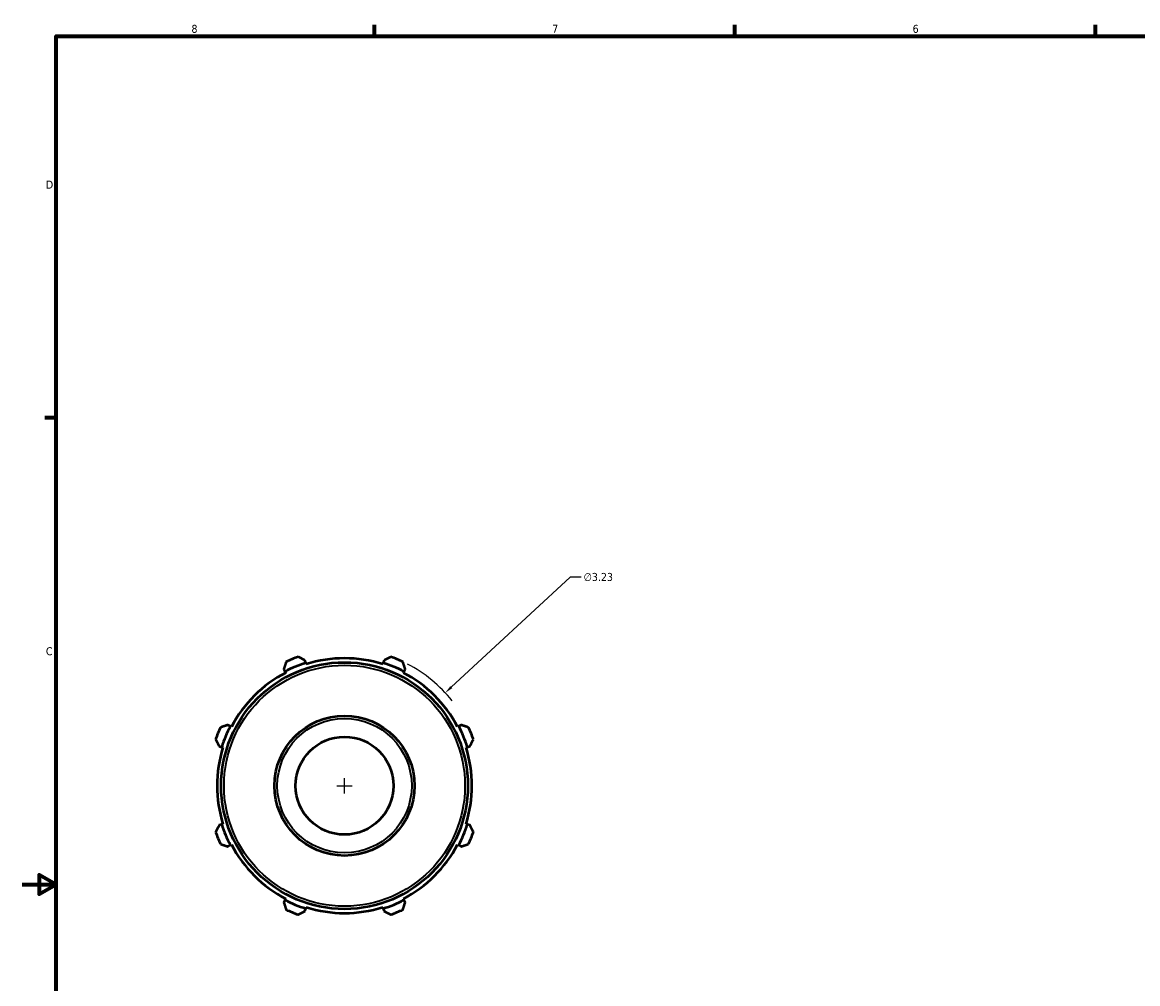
# Model space of a CAD drawing. Header units: inches. Extents: x -2.3 to 37.9, y -5.2 to 26.2.
# Tile 2 of 6: x 0.1 to 13.2, y 9.8 to 21.2. Entities that reach past the tile are written whole.
import ezdxf

# ---------------------------------------------------------------- set-up
doc = ezdxf.new("R2010")
doc.units = ezdxf.units.IN
doc.header["$MEASUREMENT"] = 0
for name, color, linetype, lineweight in [('Border (ANSI)', 7, 'Continuous', 70), ('Dimension (ANSI)', 7, 'Continuous', 25), ('Visible (ANSI)', 7, 'Continuous', 50), ('Visible Narrow (ANSI)', 7, 'Continuous', 35)]:
    doc.layers.add(name, color=color, linetype=linetype, lineweight=lineweight)
doc.styles.add('Note Text (ANSI)', font='tahoma.ttf')
doc.dimstyles.new('Default (ANSI)', dxfattribs={"dimtxt": 0.094488, "dimasz": 0.098425, "dimexe": 0.125, "dimexo": 0.0625, "dimgap": 0.031496, "dimtad": 0, "dimtih": 1, "dimtoh": 1, "dimrnd": 1e-08, "dimzin": 4, "dimdsep": 46, "dimtxsty": 'Note Text (ANSI)', "dimcen": 0.09, "dimdle": 0.393701, "dimclrd": 256, "dimclre": 256, "dimclrt": 5, "dimadec": 0, "dimazin": 1, "dimtfac": 1, "dimtofl": 0, "dimtmove": 0, "dimatfit": 3, "dimfxl": 1, "dimtolj": 1, "dimtzin": 4, "dimlwd": -1, "dimlwe": -1, "dimarcsym": 0})

# ---------------------------------------------------------------- blocks, each defined once
blk = doc.blocks.new('Borders Default Border')
at = {"layer": 'Border (ANSI)'}
for p, q in [((4.25, 21), (4.25, 21.134)), ((8.5, 21), (8.5, 21.134)), ((12.75, 21), (12.75, 21.134)), ((0.5, 16.5), (0.366, 16.5))]:
    blk.add_line(p, q, dxfattribs=at)
at = {"layer": 'Border (ANSI)', "flags": 128}
for points in [[(0.5, 1), (0.5, 21), (33.5, 21), (33.5, 1), (0.5, 1)], [(0.1, 11), (0.5, 11), (0.3, 11.115), (0.3, 10.885), (0.5, 11)]]:
    blk.add_lwpolyline(points, dxfattribs=at)
at = {"layer": 'Border (ANSI)', "color": 5, "true_color": 0x0000ff, "char_height": 0.0945, "attachment_point": 7, "style": 'Note Text (ANSI)'}
for s, insert in [('8', (2.094, 21.038)), ('7', (6.346, 21.04)), ('6', (10.595, 21.038)), ('D', (0.378, 19.203)), ('C', (0.378, 13.701))]:
    blk.add_mtext(s, dxfattribs=dict(at, insert=insert))
blk = doc.blocks.new('*D9')
at = {"layer": 'Defpoints', "color": 0, "transparency": 16777216}
for p in [(5.085, 13.26), (2.712, 11.069)]:
    blk.add_point(p, dxfattribs=at)
at = {"layer": 'Dimension (ANSI)', "transparency": 16777216}
for p, q in [((6.56, 14.622), (5.157, 13.327)), ((6.686, 14.622), (6.56, 14.622)), ((3.898, 12.075), (3.898, 12.255)), ((3.808, 12.165), (3.988, 12.165))]:
    blk.add_line(p, q, dxfattribs=at)
blk.add_arc((3.898, 12.165), 1.615, 38.2865, 62.5747, dxfattribs=at)
blk.add_solid([(5.146, 13.339), (5.168, 13.315), (5.085, 13.26)], dxfattribs=at)
at = {"layer": 'Dimension (ANSI)', "color": 5, "transparency": 16777216, "insert": (6.717, 14.673), "char_height": 0.0945, "attachment_point": 1, "style": 'Note Text (ANSI)'}
blk.add_mtext('\\A1;∅3.23', dxfattribs=at)

msp = doc.modelspace()

# ---------------------------------------------------------------- linework, layer by layer
at = {"layer": 'Visible (ANSI)'}
for p, q in [((3.442, 13.612), (3.432, 13.643)), ((3.447, 13.597), (3.442, 13.612)), ((4.355, 13.612), (4.35, 13.597)), ((4.364, 13.643), (4.355, 13.612)), ((3.182, 13.54), (3.197, 13.511)), ((3.197, 13.511), (3.205, 13.497)), ((4.592, 13.497), (4.599, 13.511)), ((4.599, 13.511), (4.614, 13.54)), ((2.552, 12.866), (2.523, 12.88)), ((2.566, 12.858), (2.552, 12.866)), ((5.245, 12.866), (5.231, 12.858)), ((5.273, 12.88), (5.245, 12.866)), ((2.42, 12.631), (2.45, 12.621)), ((5.346, 12.621), (5.377, 12.631)), ((2.45, 12.621), (2.466, 12.616)), ((5.331, 12.616), (5.346, 12.621)), ((2.45, 11.708), (2.42, 11.698)), ((2.466, 11.713), (2.45, 11.708)), ((5.346, 11.708), (5.331, 11.713)), ((5.377, 11.698), (5.346, 11.708)), ((2.523, 11.449), (2.552, 11.464)), ((2.552, 11.464), (2.566, 11.471)), ((5.231, 11.471), (5.245, 11.464)), ((5.245, 11.464), (5.273, 11.449)), ((3.197, 10.818), (3.182, 10.789)), ((3.205, 10.832), (3.197, 10.818)), ((4.599, 10.818), (4.592, 10.832)), ((4.614, 10.789), (4.599, 10.818)), ((3.432, 10.686), (3.442, 10.717)), ((3.442, 10.717), (3.447, 10.732)), ((4.35, 10.732), (4.355, 10.717)), ((4.355, 10.717), (4.364, 10.686))]:
    msp.add_line(p, q, dxfattribs=at)
for radius in [1.454, 0.825, 0.577]:
    msp.add_circle((3.898, 12.165), radius, dxfattribs=at)
for radius, start, end in [(1.615, 109.792, 115.208), (1.615, 64.792, 70.208), (1.518, 107.5, 117.5), (1.502, 72.5, 107.5), (1.518, 62.5, 72.5), (1.502, 117.5, 152.5), (1.502, 27.5, 62.5), (1.615, 154.792, 160.208), (1.518, 152.5, 162.5), (1.518, 17.5, 27.5), (1.615, 19.792, 25.208), (1.502, 162.5, 197.5), (1.502, 342.5, 17.5), (1.518, 197.5, 207.5), (1.518, 332.5, 342.5), (1.615, 199.792, 205.208), (1.615, 334.792, 340.208), (1.502, 207.5, 242.5), (1.502, 297.5, 332.5), (1.518, 242.5, 252.5), (1.518, 287.5, 297.5), (1.615, 244.792, 250.208), (1.502, 252.5, 287.5), (1.615, 289.792, 295.208)]:
    msp.add_arc((3.898, 12.165), radius, start, end, dxfattribs=at)
for points, weights in [([(3.432, 13.643), (3.393, 13.663), (3.351, 13.684)], [1.00489283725, 1.00930626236, 1.01291152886]), ([(4.445, 13.684), (4.404, 13.663), (4.364, 13.643)], [1.01291152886, 1.00930626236, 1.00489283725]), ([(3.21, 13.626), (3.196, 13.582), (3.182, 13.54)], [1.01291152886, 1.00930626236, 1.00489283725]), ([(4.614, 13.54), (4.6, 13.582), (4.586, 13.626)], [1.00489283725, 1.00930626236, 1.01291152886]), ([(2.523, 12.88), (2.481, 12.867), (2.437, 12.852)], [1.00489283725, 1.00930626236, 1.01291152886]), ([(5.359, 12.852), (5.316, 12.867), (5.273, 12.88)], [1.01291152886, 1.00930626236, 1.00489283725]), ([(2.379, 12.711), (2.4, 12.67), (2.42, 12.631)], [1.01291152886, 1.00930626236, 1.00489283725]), ([(5.377, 12.631), (5.397, 12.67), (5.418, 12.711)], [1.00489283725, 1.00930626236, 1.01291152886]), ([(2.42, 11.698), (2.4, 11.659), (2.379, 11.618)], [1.00489283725, 1.00930626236, 1.01291152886]), ([(5.418, 11.618), (5.397, 11.659), (5.377, 11.698)], [1.01291152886, 1.00930626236, 1.00489283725]), ([(2.437, 11.477), (2.481, 11.462), (2.523, 11.449)], [1.01291152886, 1.00930626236, 1.00489283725]), ([(5.273, 11.449), (5.316, 11.462), (5.359, 11.477)], [1.00489283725, 1.00930626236, 1.01291152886]), ([(3.182, 10.789), (3.196, 10.747), (3.21, 10.703)], [1.00489283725, 1.00930626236, 1.01291152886]), ([(4.586, 10.703), (4.6, 10.747), (4.614, 10.789)], [1.01291152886, 1.00930626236, 1.00489283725]), ([(3.351, 10.645), (3.393, 10.666), (3.432, 10.686)], [1.01291152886, 1.00930626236, 1.00489283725]), ([(4.364, 10.686), (4.404, 10.666), (4.445, 10.645)], [1.00489283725, 1.00930626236, 1.01291152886])]:
    msp.add_rational_spline(points, weights, degree=2, dxfattribs=at)
at = {"layer": 'Visible Narrow (ANSI)'}
for radius in [1.42, 0.792]:
    msp.add_circle((3.898, 12.165), radius, dxfattribs=at)

# ---------------------------------------------------------------- block references
msp.add_blockref('Borders Default Border', (0, 0))

# ---------------------------------------------------------------- dimensions: what is measured, and where the dimension line sits
at = {"layer": 'Dimension (ANSI)'}
dim = msp.add_diameter_dim_2p(p1=(2.712, 11.069), p2=(5.085, 13.26), dimstyle='Default (ANSI)', override={"dimgap": 0.031496, "dimdec": 2, "dimlfac": 1, "dimtol": 0, "dimlim": 0, "dimtp": 0, "dimtm": 0, "dimtdec": 2}, dxfattribs=at)
dim.commit()
dim.dimension.update_dxf_attribs({"geometry": '*D9', "text_midpoint": (6.888, 14.622), "dimtype": 163})

doc.saveas('drawing.dxf')
